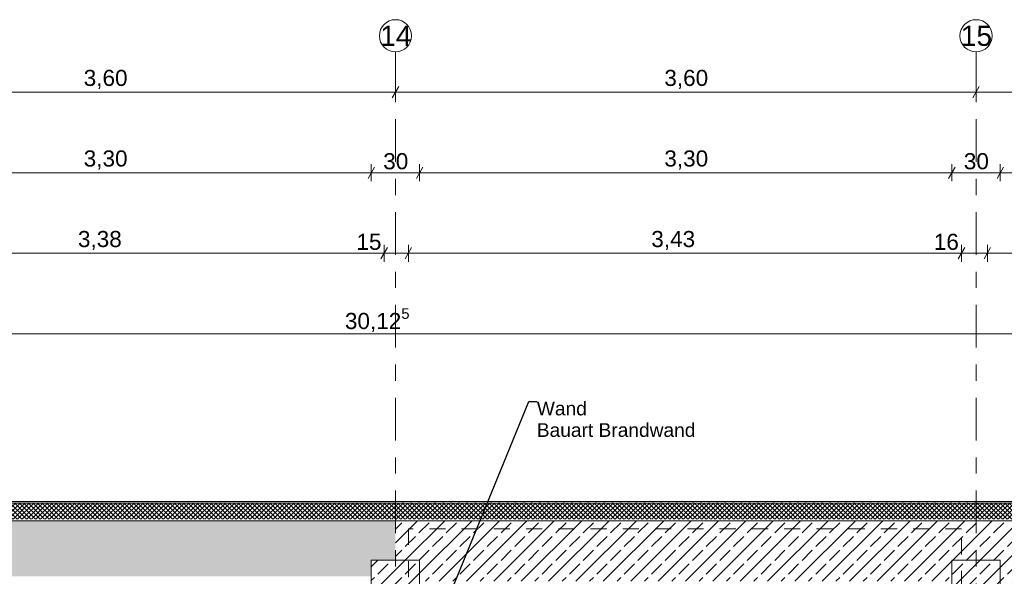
# Model space of a CAD drawing. Header units: metres. Extents: x -3.6 to 84.5, y -11 to 16.8.
# Tile 63 of 78: x 45 to 51.1, y 13.4 to 16.8. Entities that reach past the tile are written whole.
import ezdxf

# ---------------------------------------------------------------- set-up
doc = ezdxf.new("R2010")
doc.units = ezdxf.units.M
doc.header["$MEASUREMENT"] = 0
doc.linetypes.add('Strichlinie doppelt', pattern=[0.546806, 0.264583, -0.105833, 0.070556, -0.105833])
doc.linetypes.add('Strichlinie eng', pattern=[0.115, 0.075, -0.04])
for name, color, linetype in [('152 - Bemaßung_ Beschriftung.Ausbau', 7, 'Continuous'), ('451 - Universal.Achsen Raster', 7, 'Continuous'), ('603 - Struktur.Bodenplatte_ Decke Roh', 7, 'Continuous'), ('604 - Struktur.Wand Aussen', 7, 'Continuous'), ('607 - Struktur.Stütze', 7, 'Continuous'), ('610 - Struktur.Treppe_ Rampe', 7, 'Continuous')]:
    doc.layers.add(name, color=color, linetype=linetype)
doc.styles.add('ERSTELLTER_STIL_2', font='txt')
doc.dimstyles.new('ERSTELLTER_STIL__1', dxfattribs={"dimtxt": 0.1, "dimasz": 0.0532, "dimexe": 0.18, "dimexo": 0.0625, "dimgap": 0, "dimtad": 1, "dimtih": 1, "dimtoh": 1, "dimzin": 0, "dimdsep": 46, "dimtxsty": 'ERSTELLTER_STIL_2', "dimblk": 'ARROWHEAD_2', "dimblk1": 'ARROWHEAD_2', "dimblk2": 'ARROWHEAD_2', "dimcen": 0.09, "dimse1": 1, "dimse2": 1, "dimclrd": 7, "dimclre": 7, "dimclrt": 7, "dimazin": 0, "dimtfac": 1, "dimtdec": 4, "dimtmove": 0, "dimatfit": 3, "dimfxl": 1, "dimtolj": 1, "dimtzin": 0, "dimarcsym": 0})
doc.dimstyles.new('ERSTELLTER_STIL__11', dxfattribs={"dimtxt": 0.1, "dimasz": 0.0532, "dimexe": 0.18, "dimexo": 0.0625, "dimgap": 0, "dimtad": 1, "dimtih": 1, "dimtoh": 1, "dimzin": 0, "dimdsep": 46, "dimtxsty": 'ERSTELLTER_STIL_2', "dimblk": 'ARROWHEAD_2', "dimblk1": 'ARROWHEAD_2', "dimblk2": 'ARROWHEAD_2', "dimcen": 0.09, "dimse1": 1, "dimse2": 1, "dimclrd": 256, "dimclre": 256, "dimclrt": 256, "dimazin": 0, "dimtfac": 1, "dimtdec": 4, "dimtmove": 0, "dimatfit": 3, "dimfxl": 1, "dimtolj": 1, "dimtzin": 0, "dimarcsym": 0})
doc.dimstyles.new('ERSTELLTER_STIL__6', dxfattribs={"dimtxt": 0.18, "dimasz": 0.03648, "dimexe": 0.18, "dimexo": 0.0625, "dimgap": 0, "dimtad": 0, "dimtih": 1, "dimtoh": 1, "dimdec": 4, "dimzin": 0, "dimdsep": 46, "dimcen": 0.09, "dimadec": 0, "dimazin": 0, "dimtfac": 1, "dimtdec": 4, "dimtmove": 0, "dimatfit": 3, "dimldrblk": 'ARROWHEAD_11', "dimfxl": 1, "dimtolj": 1, "dimtzin": 0, "dimarcsym": 0})
pattern_1 = [(0, (0, 0), (0, 0.08660254), [0, -0.05]), (0, (0.025, 0.0433), (0, 0.08660254), [0, -0.05])]
pattern_2 = [(225, (0, 0), (-0.0141421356, 0.0141421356), []), (315, (0, 0), (0.0141421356, 0.0141421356), [])]
pattern_3 = [(45, (0, 0), (-0.08485281, 0.08485281), []), (45, (-0.04243, 0.04243), (-0.08485281, 0.08485281), [0.09, -0.03])]

# ---------------------------------------------------------------- blocks, each defined once
blk = doc.blocks.new('ARROWHEAD_11')
at = {"color": 0, "linetype": 'Continuous', "lineweight": 0}
blk.add_line((0, 0), (-1, 0), dxfattribs=at)
at = {"color": 0, "linetype": 'Continuous', "lineweight": 0, "const_width": 0.25, "flags": 128}
blk.add_lwpolyline([(-0.125, 0, 1), (0.125, 0, 1)], format="xyb", close=True, dxfattribs=at)
blk = doc.blocks.new('*D44')
at = {"layer": '152 - Bemaßung_ Beschriftung.Ausbau', "color": 160, "linetype": 'Continuous', "lineweight": 5, "true_color": 0x3232ff}
for p, q in [((43.7502, 16.39), (43.7098, 16.32)), ((43.73, 16.3025), (43.73, 16.4075)), ((47.3502, 16.39), (47.3098, 16.32)), ((47.33, 16.3025), (47.33, 16.4075)), ((43.73, 16.355), (47.33, 16.355))]:
    blk.add_line(p, q, dxfattribs=at)
at = {"layer": '152 - Bemaßung_ Beschriftung.Ausbau', "color": 160, "lineweight": 5, "true_color": 0x3232ff, "insert": (45.397, 16.375), "char_height": 0.1, "attachment_point": 7, "style": 'ERSTELLTER_STIL_2'}
blk.add_mtext('\\A1;{\\pql;\\fArial|b0|i0|c0|p38;3,60}', dxfattribs=at)
blk = doc.blocks.new('ARROWHEAD_2')
at = {"color": 0, "linetype": 'Continuous', "lineweight": 0}
for p, q in [((0, 0), (-1, 0)), ((-0.38, -0.66), (0.38, 0.66))]:
    blk.add_line(p, q, dxfattribs=at)
blk = doc.blocks.new('*D45')
at = {"layer": '152 - Bemaßung_ Beschriftung.Ausbau', "color": 160, "linetype": 'Continuous', "lineweight": 5, "true_color": 0x3232ff}
for p, q in [((47.3502, 16.39), (47.3098, 16.32)), ((47.33, 16.3025), (47.33, 16.4075)), ((50.9502, 16.39), (50.9098, 16.32)), ((50.93, 16.3025), (50.93, 16.4075)), ((47.33, 16.355), (50.93, 16.355))]:
    blk.add_line(p, q, dxfattribs=at)
at = {"layer": '152 - Bemaßung_ Beschriftung.Ausbau', "color": 160, "lineweight": 5, "true_color": 0x3232ff, "insert": (48.997, 16.375), "char_height": 0.1, "attachment_point": 7, "style": 'ERSTELLTER_STIL_2'}
blk.add_mtext('\\A1;{\\pql;\\fArial|b0|i0|c0|p38;3,60}', dxfattribs=at)
blk = doc.blocks.new('*D46')
at = {"layer": '152 - Bemaßung_ Beschriftung.Ausbau', "color": 160, "linetype": 'Continuous', "lineweight": 5, "true_color": 0x3232ff}
for p, q in [((50.9502, 16.39), (50.9098, 16.32)), ((50.93, 16.3025), (50.93, 16.4075)), ((54.5502, 16.39), (54.5098, 16.32)), ((54.53, 16.3025), (54.53, 16.4075)), ((50.93, 16.355), (54.53, 16.355))]:
    blk.add_line(p, q, dxfattribs=at)
at = {"layer": '152 - Bemaßung_ Beschriftung.Ausbau', "color": 160, "lineweight": 5, "true_color": 0x3232ff, "insert": (52.597, 16.375), "char_height": 0.1, "attachment_point": 7, "style": 'ERSTELLTER_STIL_2'}
blk.add_mtext('\\A1;{\\pql;\\fArial|b0|i0|c0|p38;3,60}', dxfattribs=at)
blk = doc.blocks.new('*D165')
at = {"layer": '152 - Bemaßung_ Beschriftung.Ausbau', "color": 7, "linetype": 'Continuous', "lineweight": 5}
for p, q in [((43.9002, 15.89), (43.8598, 15.82)), ((43.88, 15.8025), (43.88, 15.9075)), ((47.2002, 15.89), (47.1598, 15.82)), ((47.18, 15.8025), (47.18, 15.9075)), ((43.88, 15.855), (47.18, 15.855))]:
    blk.add_line(p, q, dxfattribs=at)
at = {"layer": '152 - Bemaßung_ Beschriftung.Ausbau', "color": 7, "lineweight": 5, "insert": (45.397, 15.875), "char_height": 0.1, "attachment_point": 7, "style": 'ERSTELLTER_STIL_2'}
blk.add_mtext('\\A1;{\\pql;\\fArial|b0|i0|c0|p38;3,30}', dxfattribs=at)
blk = doc.blocks.new('*D166')
at = {"layer": '152 - Bemaßung_ Beschriftung.Ausbau', "color": 7, "linetype": 'Continuous', "lineweight": 5}
for p, q in [((47.2002, 15.89), (47.1598, 15.82)), ((47.18, 15.8025), (47.18, 15.9075)), ((47.5002, 15.89), (47.4598, 15.82)), ((47.48, 15.8025), (47.48, 15.9075)), ((47.18, 15.855), (47.48, 15.855))]:
    blk.add_line(p, q, dxfattribs=at)
at = {"layer": '152 - Bemaßung_ Beschriftung.Ausbau', "color": 7, "lineweight": 5, "insert": (47.2541, 15.875), "char_height": 0.1, "attachment_point": 7, "style": 'ERSTELLTER_STIL_2'}
blk.add_mtext('\\A1;{\\pql;\\fArial|b0|i0|c0|p38;30}', dxfattribs=at)
blk = doc.blocks.new('*D167')
at = {"layer": '152 - Bemaßung_ Beschriftung.Ausbau', "color": 7, "linetype": 'Continuous', "lineweight": 5}
for p, q in [((47.5002, 15.89), (47.4598, 15.82)), ((47.48, 15.8025), (47.48, 15.9075)), ((50.8002, 15.89), (50.7598, 15.82)), ((50.78, 15.8025), (50.78, 15.9075)), ((47.48, 15.855), (50.78, 15.855))]:
    blk.add_line(p, q, dxfattribs=at)
at = {"layer": '152 - Bemaßung_ Beschriftung.Ausbau', "color": 7, "lineweight": 5, "insert": (48.997, 15.875), "char_height": 0.1, "attachment_point": 7, "style": 'ERSTELLTER_STIL_2'}
blk.add_mtext('\\A1;{\\pql;\\fArial|b0|i0|c0|p38;3,30}', dxfattribs=at)
blk = doc.blocks.new('*D168')
at = {"layer": '152 - Bemaßung_ Beschriftung.Ausbau', "color": 7, "linetype": 'Continuous', "lineweight": 5}
for p, q in [((50.8002, 15.89), (50.7598, 15.82)), ((50.78, 15.8025), (50.78, 15.9075)), ((51.1002, 15.89), (51.0598, 15.82)), ((51.08, 15.8025), (51.08, 15.9075)), ((50.78, 15.855), (51.08, 15.855))]:
    blk.add_line(p, q, dxfattribs=at)
at = {"layer": '152 - Bemaßung_ Beschriftung.Ausbau', "color": 7, "lineweight": 5, "insert": (50.8541, 15.875), "char_height": 0.1, "attachment_point": 7, "style": 'ERSTELLTER_STIL_2'}
blk.add_mtext('\\A1;{\\pql;\\fArial|b0|i0|c0|p38;30}', dxfattribs=at)
blk = doc.blocks.new('*D169')
at = {"layer": '152 - Bemaßung_ Beschriftung.Ausbau', "color": 7, "linetype": 'Continuous', "lineweight": 5}
for p, q in [((51.1002, 15.89), (51.0598, 15.82)), ((51.08, 15.8025), (51.08, 15.9075)), ((54.4002, 15.89), (54.3598, 15.82)), ((54.38, 15.8025), (54.38, 15.9075)), ((51.08, 15.855), (54.38, 15.855))]:
    blk.add_line(p, q, dxfattribs=at)
at = {"layer": '152 - Bemaßung_ Beschriftung.Ausbau', "color": 7, "lineweight": 5, "insert": (52.597, 15.875), "char_height": 0.1, "attachment_point": 7, "style": 'ERSTELLTER_STIL_2'}
blk.add_mtext('\\A1;{\\pql;\\fArial|b0|i0|c0|p38;3,30}', dxfattribs=at)
blk = doc.blocks.new('*D182')
at = {"layer": '152 - Bemaßung_ Beschriftung.Ausbau', "color": 7, "linetype": 'Continuous', "lineweight": 5}
for p, q in [((32.15, 14.8025), (32.15, 14.9075)), ((62.275, 14.8025), (62.275, 14.9075)), ((32.1702, 14.89), (32.1298, 14.82)), ((32.15, 14.855), (62.275, 14.855)), ((62.2952, 14.89), (62.2548, 14.82))]:
    blk.add_line(p, q, dxfattribs=at)
at = {"layer": '152 - Bemaßung_ Beschriftung.Ausbau', "color": 7, "lineweight": 5, "char_height": 0.1, "attachment_point": 7, "style": 'ERSTELLTER_STIL_2'}
for s, insert in [('\\A1;{\\pql;\\fArial|b0|i0|c0|p38;30,12\\fArial|b0|i0|c0|p38;\\A1{\\H.66x;\\S5^  ;}}', (47.0165, 14.8556)), ('\\A1;{\\pql;\\fArial|b0|i0|c0|p38;11}', (62.2663, 14.8645))]:
    blk.add_mtext(s, dxfattribs=dict(at, insert=insert))
blk = doc.blocks.new('*D272')
at = {"layer": '152 - Bemaßung_ Beschriftung.Ausbau', "color": 7, "linetype": 'Continuous', "lineweight": 5}
for p, q in [((43.9002, 15.39), (43.8598, 15.32)), ((43.88, 15.3025), (43.88, 15.4075)), ((47.2802, 15.39), (47.2398, 15.32)), ((47.26, 15.3025), (47.26, 15.4075)), ((43.88, 15.355), (47.26, 15.355))]:
    blk.add_line(p, q, dxfattribs=at)
at = {"layer": '152 - Bemaßung_ Beschriftung.Ausbau', "color": 7, "lineweight": 5, "char_height": 0.1, "attachment_point": 7, "style": 'ERSTELLTER_STIL_2'}
for s, insert in [('\\A1;{\\pql;\\fArial|b0|i0|c0|p38;3,38}', (45.3611, 15.375)), ('\\A1;{\\pql;\\fArial|b0|i0|c0|p38;15}', (47.088, 15.375))]:
    blk.add_mtext(s, dxfattribs=dict(at, insert=insert))
blk = doc.blocks.new('*D273')
at = {"layer": '152 - Bemaßung_ Beschriftung.Ausbau', "color": 7, "linetype": 'Continuous', "lineweight": 5}
for p, q in [((47.2802, 15.39), (47.2398, 15.32)), ((47.26, 15.3025), (47.26, 15.4075)), ((47.4302, 15.39), (47.3898, 15.32)), ((47.41, 15.3025), (47.41, 15.4075)), ((47.26, 15.355), (47.41, 15.355))]:
    blk.add_line(p, q, dxfattribs=at)
blk = doc.blocks.new('*D274')
at = {"layer": '152 - Bemaßung_ Beschriftung.Ausbau', "color": 7, "linetype": 'Continuous', "lineweight": 5}
for p, q in [((47.4302, 15.39), (47.3898, 15.32)), ((47.41, 15.3025), (47.41, 15.4075)), ((50.8602, 15.39), (50.8198, 15.32)), ((50.84, 15.3025), (50.84, 15.4075)), ((47.41, 15.355), (50.84, 15.355))]:
    blk.add_line(p, q, dxfattribs=at)
at = {"layer": '152 - Bemaßung_ Beschriftung.Ausbau', "color": 7, "lineweight": 5, "char_height": 0.1, "attachment_point": 7, "style": 'ERSTELLTER_STIL_2'}
for s, insert in [('\\A1;{\\pql;\\fArial|b0|i0|c0|p38;3,43}', (48.9161, 15.375)), ('\\A1;{\\pql;\\fArial|b0|i0|c0|p38;16}', (50.668, 15.375))]:
    blk.add_mtext(s, dxfattribs=dict(at, insert=insert))
blk = doc.blocks.new('*D275')
at = {"layer": '152 - Bemaßung_ Beschriftung.Ausbau', "color": 7, "linetype": 'Continuous', "lineweight": 5}
for p, q in [((50.8602, 15.39), (50.8198, 15.32)), ((50.84, 15.3025), (50.84, 15.4075)), ((51.0202, 15.39), (50.9798, 15.32)), ((51, 15.3025), (51, 15.4075)), ((50.84, 15.355), (51, 15.355))]:
    blk.add_line(p, q, dxfattribs=at)
blk = doc.blocks.new('*D276')
at = {"layer": '152 - Bemaßung_ Beschriftung.Ausbau', "color": 7, "linetype": 'Continuous', "lineweight": 5}
for p, q in [((51.0202, 15.39), (50.9798, 15.32)), ((51, 15.3025), (51, 15.4075)), ((54.4802, 15.39), (54.4398, 15.32)), ((54.46, 15.3025), (54.46, 15.4075)), ((51, 15.355), (54.46, 15.355))]:
    blk.add_line(p, q, dxfattribs=at)
at = {"layer": '152 - Bemaßung_ Beschriftung.Ausbau', "color": 7, "lineweight": 5, "char_height": 0.1, "attachment_point": 7, "style": 'ERSTELLTER_STIL_2'}
for s, insert in [('\\A1;{\\pql;\\fArial|b0|i0|c0|p38;3,46}', (52.5211, 15.375)), ('\\A1;{\\pql;\\fArial|b0|i0|c0|p38;14}', (54.288, 15.375))]:
    blk.add_mtext(s, dxfattribs=dict(at, insert=insert))

msp = doc.modelspace()

# ---------------------------------------------------------------- hatches: boundary and pattern name
at = {"layer": '604 - Struktur.Wand Aussen', "linetype": 'Continuous', "lineweight": 0, "true_color": 0x000000}
h = msp.add_hatch(dxfattribs=at)
h.set_pattern_fill('Verputz_0001', color=18, style=0, pattern_type=2)
h.set_pattern_definition(pattern_1)
h.paths.add_polyline_path([(47.33, 13.815), (32.93, 13.815), (32.93, 13.805), (47.33, 13.805)])
h = msp.add_hatch(dxfattribs=at)
h.set_pattern_fill('Dämmung__hart_2_0001', color=18, style=0, pattern_type=2)
h.set_pattern_definition(pattern_2)
h.paths.add_polyline_path([(47.33, 13.805), (32.93, 13.805), (32.93, 13.705), (47.33, 13.705)])
h = msp.add_hatch(dxfattribs=at)
h.set_pattern_fill('Verputz_0001', color=18, style=0, pattern_type=2)
h.set_pattern_definition(pattern_1)
h.paths.add_polyline_path([(50.93, 13.815), (47.33, 13.815), (47.33, 13.805), (50.93, 13.805)])
h = msp.add_hatch(dxfattribs=at)
h.set_pattern_fill('Dämmung__hart_2_0001', color=18, style=0, pattern_type=2)
h.set_pattern_definition(pattern_2)
h.paths.add_polyline_path([(50.93, 13.805), (47.33, 13.805), (47.33, 13.705), (50.93, 13.705)])
h = msp.add_hatch(dxfattribs=at)
h.set_pattern_fill('Verputz_0001', color=18, style=0, pattern_type=2)
h.set_pattern_definition(pattern_1)
h.paths.add_polyline_path([(62.385, 13.815), (50.93, 13.815), (50.93, 13.805), (62.3846, 13.805), (62.385, 13.8054)])
h = msp.add_hatch(dxfattribs=at)
h.set_pattern_fill('Dämmung__hart_2_0001', color=18, style=0, pattern_type=2)
h.set_pattern_definition(pattern_2)
h.paths.add_polyline_path([(62.285, 13.805), (50.93, 13.805), (50.93, 13.705), (62.2807, 13.705), (62.285, 13.7091)])
h = msp.add_hatch(dxfattribs=at)
h.set_pattern_fill('Beton__Stahlbeton_0001', color=18, style=0, pattern_type=2)
h.set_pattern_definition(pattern_3)
h.paths.add_polyline_path([(32.93, 13.45), (33.08, 13.45), (33.08, 13.35), (36.38, 13.35), (36.38, 13.45), (36.68, 13.45), (36.68, 13.35), (39.98, 13.35), (39.98, 13.45), (40.28, 13.45), (40.28, 13.35), (43.58, 13.35), (43.58, 13.45), (43.88, 13.45), (43.88, 13.35), (47.18, 13.35), (47.18, 13.45), (47.33, 13.45), (47.33, 13.695), (32.93, 13.695)])
h = msp.add_hatch(dxfattribs=at)
h.set_pattern_fill('Beton__Stahlbeton_0001', color=18, style=0, pattern_type=2)
h.set_pattern_definition(pattern_3)
h.paths.add_polyline_path([(47.33, 13.695), (47.33, 13.45), (47.48, 13.45), (47.48, 13.32), (50.78, 13.32), (50.78, 13.45), (50.93, 13.45), (50.93, 13.695)])
h = msp.add_hatch(dxfattribs=at)
h.set_pattern_fill('Beton__Stahlbeton_0001', color=18, style=0, pattern_type=2)
h.set_pattern_definition(pattern_3)
h.paths.add_polyline_path([(50.93, 13.695), (50.93, 13.45), (51.08, 13.45), (51.08, 13.31), (54.38, 13.31), (54.38, 13.45), (54.68, 13.45), (54.68, 13.31), (57.98, 13.31), (57.98, 13.45), (58.28, 13.45), (58.28, 13.31), (61.58, 13.31), (61.58, 13.45), (61.87, 13.45), (61.87, 13.695)])
at = {"layer": '607 - Struktur.Stütze', "linetype": 'Continuous', "lineweight": 0, "true_color": 0x000000}
h = msp.add_hatch(dxfattribs=at)
h.set_pattern_fill('Beton__Stahlbeton_0001', color=18, style=0, pattern_type=2)
h.set_pattern_definition(pattern_3)
h.paths.add_polyline_path([(47.18, 13), (47.48, 13), (47.48, 13.45), (47.18, 13.45)])
h = msp.add_hatch(dxfattribs=at)
h.set_pattern_fill('Beton__Stahlbeton_0001', color=18, style=0, pattern_type=2)
h.set_pattern_definition(pattern_3)
h.paths.add_polyline_path([(50.78, 13), (51.08, 13), (51.08, 13.45), (50.78, 13.45)])

# ---------------------------------------------------------------- linework, layer by layer
at = {"layer": '451 - Universal.Achsen Raster', "color": 160, "linetype": 'Strichlinie doppelt', "lineweight": 9, "true_color": 0x3232ff}
for p, q in [((47.33, 16.355), (47.33, 16.605)), ((50.93, 16.355), (50.93, 16.605)), ((47.33, -10.585), (47.33, 16.355)), ((50.93, -10.585), (50.93, 16.355))]:
    msp.add_line(p, q, dxfattribs=at)
at = {"layer": '451 - Universal.Achsen Raster', "color": 160, "linetype": 'Continuous', "lineweight": 9, "true_color": 0x3232ff}
for centre in [(47.33, 16.705), (50.93, 16.705)]:
    msp.add_circle(centre, 0.1, dxfattribs=at)
at = {"layer": '451 - Universal.Achsen Raster', "color": 160, "linetype": 'Strichlinie doppelt', "lineweight": 9, "true_color": 0x3232ff}
for p in [(47.33, 16.355), (47.33, 16.355), (50.93, 16.355), (50.93, 16.355)]:
    msp.add_point(p, dxfattribs=at)
at = {"layer": '603 - Struktur.Bodenplatte_ Decke Roh', "color": 7, "linetype": 'Continuous', "lineweight": 13, "flags": 128}
msp.add_lwpolyline([(-0.015, 0.005), (52.315, 0.005), (52.315, 0.045), (54.38, 0.045), (54.38, 0.005), (62.275, 0.005), (62.275, 13.695), (-0.015, 13.695)], close=True, dxfattribs=at)
at = {"layer": '604 - Struktur.Wand Aussen', "color": 7, "linetype": 'Continuous', "lineweight": 13}
for p, q in [((47.33, 13.805), (32.93, 13.805)), ((50.93, 13.805), (47.33, 13.805)), ((62.285, 13.805), (50.93, 13.805))]:
    msp.add_line(p, q, dxfattribs=at)
at = {"layer": '604 - Struktur.Wand Aussen', "color": 7, "linetype": 'Continuous', "lineweight": 18}
for p, q in [((47.33, 13.695), (32.93, 13.695)), ((50.93, 13.695), (47.33, 13.695)), ((61.87, 13.695), (50.93, 13.695))]:
    msp.add_line(p, q, dxfattribs=at)
at = {"layer": '604 - Struktur.Wand Aussen', "color": 7, "linetype": 'Continuous', "lineweight": 13, "flags": 128}
for points in [[(47.33, 13.815), (32.93, 13.815)], [(50.93, 13.815), (47.33, 13.815)], [(62.395, 13.815), (50.93, 13.815)]]:
    msp.add_lwpolyline(points, dxfattribs=at)
at = {"layer": '607 - Struktur.Stütze', "color": 7, "linetype": 'Continuous', "lineweight": 13, "flags": 128}
for points in [[(47.18, 13), (47.48, 13), (47.48, 13.45), (47.18, 13.45)], [(50.78, 13), (51.08, 13), (51.08, 13.45), (50.78, 13.45)]]:
    msp.add_lwpolyline(points, close=True, dxfattribs=at)
at = {"layer": '610 - Struktur.Treppe_ Rampe', "color": 7, "linetype": 'Strichlinie eng', "lineweight": 9}
for p, q in [((50.84, 13.645), (47.41, 13.645)), ((47.41, 13.645), (47.41, 12.025)), ((50.84, 11.885), (50.84, 13.645))]:
    msp.add_line(p, q, dxfattribs=at)

# ---------------------------------------------------------------- texts
at = {"layer": '152 - Bemaßung_ Beschriftung.Ausbau', "color": 7, "linetype": 'Continuous', "lineweight": 9, "insert": (48.2064, 14.4341), "char_height": 0.085, "attachment_point": 1, "line_spacing_factor": 0.942728, "style": 'ERSTELLTER_STIL_2'}
msp.add_mtext('\\A1;{\\pql;\\fArial|b0|i0|c0|p38;Wand\\P\\pql;\\fArial|b0|i0|c0|p38;Bauart Brandwand}', dxfattribs=at)
at = {"layer": '451 - Universal.Achsen Raster', "color": 160, "lineweight": 9, "true_color": 0x3232ff, "char_height": 0.125, "attachment_point": 1, "style": 'ERSTELLTER_STIL_2'}
for s, insert in [('\\A1;{\\pql;\\pt0;\\fArial|b0|i0|c0|p38;14}', (47.2351, 16.7675)), ('\\A1;{\\pql;\\pt0;\\fArial|b0|i0|c0|p38;15}', (50.8351, 16.7675))]:
    msp.add_mtext(s, dxfattribs=dict(at, insert=insert))

# ---------------------------------------------------------------- dimensions: what is measured, and where the dimension line sits
at = {"layer": '152 - Bemaßung_ Beschriftung.Ausbau', "color": 160, "linetype": 'Continuous', "lineweight": 5, "true_color": 0x3232ff}
for base, p1, p2, picture, middle in [((47.33, 16.355), (43.73, 16.355), (47.33, 16.355), '*D44', (45.5268, 16.425)), ((50.93, 16.355), (47.33, 16.355), (50.93, 16.355), '*D45', (49.1268, 16.425)), ((54.53, 16.355), (50.93, 16.355), (54.53, 16.355), '*D46', (52.7268, 16.425))]:
    dim = msp.add_linear_dim(base=base, p1=p1, p2=p2, dimstyle='ERSTELLTER_STIL__11', dxfattribs=at)
    dim.commit()
    dim.dimension.update_dxf_attribs({"geometry": picture, "text_midpoint": middle, "dimtype": 160})
at = {"layer": '152 - Bemaßung_ Beschriftung.Ausbau', "color": 7, "linetype": 'Continuous', "lineweight": 5}
for base, p1, p2, picture, middle in [((47.18, 15.855), (43.88, 13.45), (47.18, 13.45), '*D165', (45.5268, 15.925)), ((47.48, 15.855), (47.18, 13.45), (47.48, 13.45), '*D166', (47.3303, 15.925)), ((50.78, 15.855), (47.48, 13.45), (50.78, 13.45), '*D167', (49.1268, 15.925)), ((51.08, 15.855), (50.78, 13.45), (51.08, 13.45), '*D168', (50.9303, 15.925)), ((54.38, 15.855), (51.08, 13.45), (54.38, 13.45), '*D169', (52.7268, 15.925)), ((47.26, 15.355), (43.88, 10.6277), (47.26, 10.75), '*D272', (45.491, 15.425)), ((50.84, 15.355), (47.41, 10.75), (50.84, 10.75), '*D274', (49.046, 15.425)), ((54.46, 15.355), (51, 10.75), (54.46, 10.75), '*D276', (52.651, 15.425)), ((47.41, 15.355), (47.26, 10.75), (47.41, 10.75), '*D273', (47.1642, 15.425)), ((51, 15.355), (50.84, 10.75), (51, 10.75), '*D275', (50.7443, 15.425)), ((62.275, 14.855), (32.14999, 13.455), (62.275, 13.695), '*D182', (47.31954, 14.925))]:
    dim = msp.add_linear_dim(base=base, p1=p1, p2=p2, dimstyle='ERSTELLTER_STIL__1', dxfattribs=at)
    dim.commit()
    dim.dimension.update_dxf_attribs({"geometry": picture, "text_midpoint": middle, "dimtype": 160})

# ---------------------------------------------------------------- leaders
at = {"layer": '152 - Bemaßung_ Beschriftung.Ausbau', "color": 7, "linetype": 'Continuous', "lineweight": 9, "annotation_type": 0, "has_hookline": 1, "hookline_direction": 0, "text_width": 0.9653}
for points in [[(47.3632, 12.4902), (48.1564, 14.4341), (48.2064, 14.4341)], [(50.9527, 12.4902), (51.746, 14.4341), (51.796, 14.4341)]]:
    msp.add_leader(points, dimstyle='ERSTELLTER_STIL__6', dxfattribs=at)

doc.saveas('drawing.dxf')
